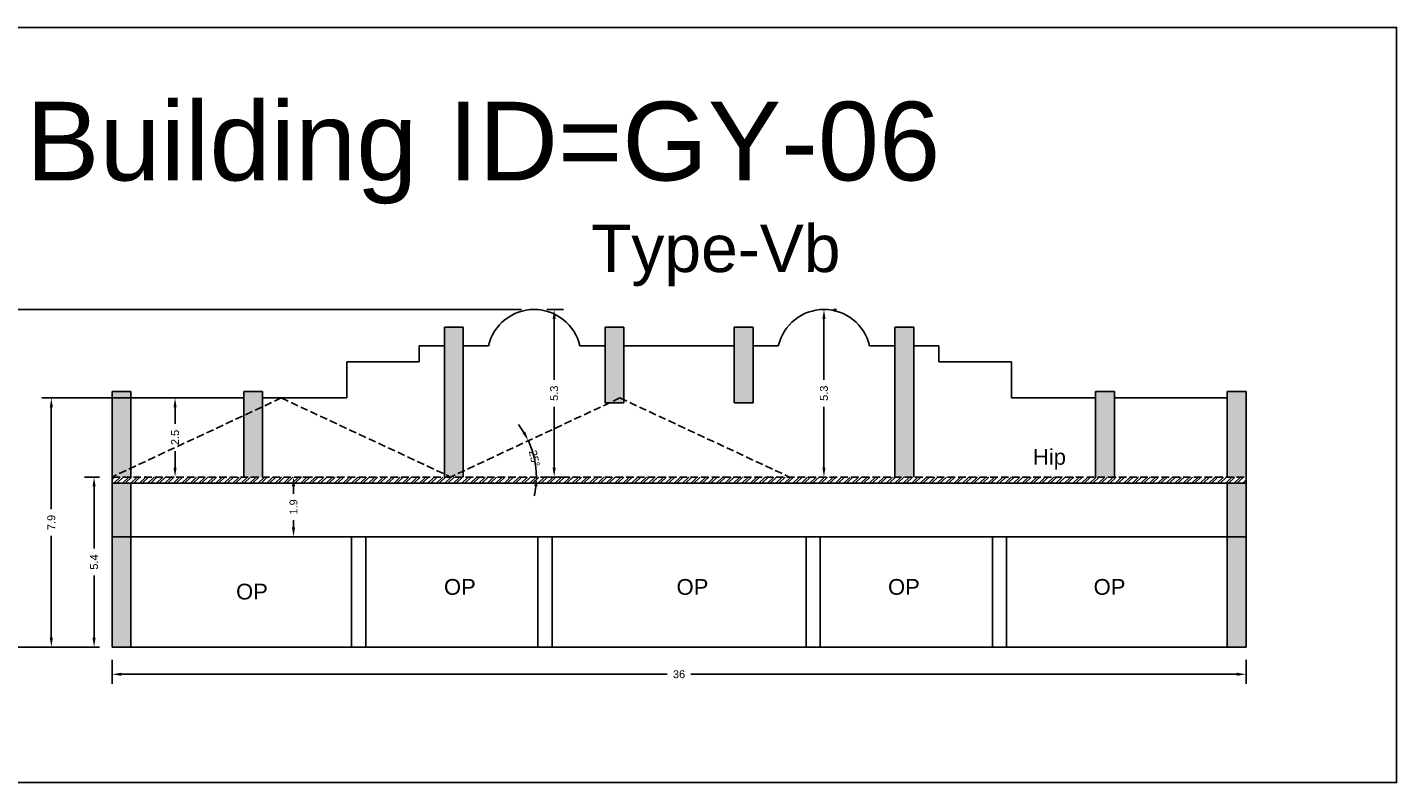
# Model space of a CAD drawing. Header units: metres. Extents: x 3416649 to 3417076, y -6712857 to -6712690.
# Tile 30 of 43: x 3416879 to 3416922, y -6712714 to -6712690. Entities that reach past the tile are written whole.
import ezdxf

# ---------------------------------------------------------------- set-up
doc = ezdxf.new("R2010")
doc.units = ezdxf.units.M
doc.linetypes.add('ACAD_ISO02W100', pattern=[15, 12, -3])
doc.layers.add('Dotted', color=7, linetype='ACAD_ISO02W100', plot=False)
doc.styles.get("Standard").update_dxf_attribs({"font": 'arial.ttf'})
doc.dimstyles.new('ISO-25', dxfattribs={"dimtxt": 0.25, "dimasz": 0.3, "dimexe": 0.3, "dimexo": 0.4, "dimgap": 0.2, "dimtad": 0, "dimdec": 1, "dimdsep": 46, "dimtxsty": 'Standard', "dimcen": 2.5, "dimadec": 0, "dimazin": 0, "dimtfac": 1, "dimtdec": 1, "dimtmove": 0, "dimatfit": 3, "dimfxl": 1, "dimarcsym": 0})

# ---------------------------------------------------------------- blocks, each defined once
blk = doc.blocks.new('*D39')
at = {"color": 0, "lineweight": -2, "transparency": 16777216}
for p, q in [((3416880.919, -6712704.359), (3416880.45, -6712704.359)), ((3416880.75, -6712704.659), (3416880.75, -6712706.632)), ((3416880.75, -6712709.459), (3416880.75, -6712707.486)), ((3416880.919, -6712709.759), (3416880.45, -6712709.759))]:
    blk.add_line(p, q, dxfattribs=at)
at = {"color": 0, "transparency": 16777216}
for points in [[(3416880.7, -6712704.659), (3416880.8, -6712704.659), (3416880.75, -6712704.359)], [(3416880.7, -6712709.459), (3416880.8, -6712709.459), (3416880.75, -6712709.759)]]:
    blk.add_solid(points, dxfattribs=at)
at = {"layer": 'Defpoints', "color": 0, "transparency": 16777216}
for p in [(3416880.75, -6712704.359), (3416881.319, -6712704.359), (3416881.319, -6712709.759)]:
    blk.add_point(p, dxfattribs=at)
at = {"color": 0, "transparency": 16777216, "insert": (3416880.75, -6712707.059), "char_height": 0.25, "attachment_point": 5, "rotation": 90}
blk.add_mtext('5.4', dxfattribs=at)
blk = doc.blocks.new('*D40')
at = {"color": 0, "lineweight": -2, "transparency": 16777216}
for start, end in [(31.3494, 37.6673), (360, 25.0315), (347.3642, 353.6821)]:
    blk.add_arc((3416892.069, -6712704.359), 2.722, start, end, dxfattribs=at)
at = {"color": 0, "transparency": 16777216}
for points in [[(3416894.438, -6712702.919), (3416894.35, -6712702.966), (3416894.535, -6712703.207)], [(3416894.725, -6712704.656), (3416894.825, -6712704.661), (3416894.791, -6712704.359)]]:
    blk.add_solid(points, dxfattribs=at)
at = {"layer": 'Defpoints', "color": 0, "transparency": 16777216}
for p in [(3416897.444, -6712701.849), (3416894.762, -6712703.964), (3416881.319, -6712704.359), (3416892.069, -6712704.359), (3416917.319, -6712704.359)]:
    blk.add_point(p, dxfattribs=at)
at = {"color": 0, "transparency": 16777216, "insert": (3416894.726, -6712703.769), "char_height": 0.25, "attachment_point": 5, "rotation": 282.5157}
blk.add_mtext('25°', dxfattribs=at)
blk = doc.blocks.new('*D41')
at = {"color": 0, "lineweight": -2, "transparency": 16777216}
for p, q in [((3416881.319, -6712710.159), (3416881.319, -6712710.922)), ((3416917.319, -6712710.159), (3416917.319, -6712710.922)), ((3416881.619, -6712710.622), (3416898.94, -6712710.622)), ((3416917.019, -6712710.622), (3416899.698, -6712710.622))]:
    blk.add_line(p, q, dxfattribs=at)
at = {"color": 0, "transparency": 16777216}
for points in [[(3416881.619, -6712710.572), (3416881.619, -6712710.672), (3416881.319, -6712710.622)], [(3416917.019, -6712710.572), (3416917.019, -6712710.672), (3416917.319, -6712710.622)]]:
    blk.add_solid(points, dxfattribs=at)
at = {"layer": 'Defpoints', "color": 0, "transparency": 16777216}
for p in [(3416881.319, -6712709.759), (3416917.319, -6712709.759), (3416917.319, -6712710.622)]:
    blk.add_point(p, dxfattribs=at)
at = {"color": 0, "transparency": 16777216, "insert": (3416899.319, -6712710.622), "char_height": 0.25, "attachment_point": 5}
blk.add_mtext('36', dxfattribs=at)
blk = doc.blocks.new('*D42')
at = {"color": 0, "lineweight": -2, "transparency": 16777216}
for p, q in [((3416882.33, -6712701.849), (3416879.093, -6712701.849)), ((3416879.393, -6712702.149), (3416879.393, -6712705.377)), ((3416879.393, -6712709.459), (3416879.393, -6712706.231)), ((3416880.919, -6712709.759), (3416879.093, -6712709.759))]:
    blk.add_line(p, q, dxfattribs=at)
at = {"color": 0, "transparency": 16777216}
for points in [[(3416879.343, -6712702.149), (3416879.443, -6712702.149), (3416879.393, -6712701.849)], [(3416879.343, -6712709.459), (3416879.443, -6712709.459), (3416879.393, -6712709.759)]]:
    blk.add_solid(points, dxfattribs=at)
at = {"layer": 'Defpoints', "color": 0, "transparency": 16777216}
for p in [(3416879.393, -6712701.849), (3416882.73, -6712701.849), (3416881.319, -6712709.759)]:
    blk.add_point(p, dxfattribs=at)
at = {"color": 0, "transparency": 16777216, "insert": (3416879.393, -6712705.804), "char_height": 0.25, "attachment_point": 5, "rotation": 90}
blk.add_mtext('7.9', dxfattribs=at)
blk = doc.blocks.new('*D43')
at = {"color": 0, "lineweight": -2, "transparency": 16777216}
for p, q in [((3416894.319, -6712699.039), (3416876.938, -6712699.039)), ((3416877.238, -6712699.339), (3416877.238, -6712703.886)), ((3416877.238, -6712709.459), (3416877.238, -6712704.912)), ((3416880.919, -6712709.759), (3416876.938, -6712709.759))]:
    blk.add_line(p, q, dxfattribs=at)
at = {"color": 0, "transparency": 16777216}
for points in [[(3416877.188, -6712699.339), (3416877.288, -6712699.339), (3416877.238, -6712699.039)], [(3416877.188, -6712709.459), (3416877.288, -6712709.459), (3416877.238, -6712709.759)]]:
    blk.add_solid(points, dxfattribs=at)
at = {"layer": 'Defpoints', "color": 0, "transparency": 16777216}
for p in [(3416877.238, -6712699.039), (3416894.719, -6712699.039), (3416881.319, -6712709.759)]:
    blk.add_point(p, dxfattribs=at)
at = {"color": 0, "transparency": 16777216, "insert": (3416877.238, -6712704.399), "char_height": 0.25, "attachment_point": 5, "rotation": 90}
blk.add_mtext('10.7', dxfattribs=at)
blk = doc.blocks.new('*D44')
at = {"color": 0, "lineweight": -2, "transparency": 16777216}
for p, q in [((3416895.119, -6712699.039), (3416895.655, -6712699.039)), ((3416895.355, -6712699.339), (3416895.355, -6712701.271)), ((3416895.355, -6712704.059), (3416895.355, -6712702.126)), ((3416895.119, -6712704.359), (3416895.655, -6712704.359))]:
    blk.add_line(p, q, dxfattribs=at)
at = {"color": 0, "transparency": 16777216}
for points in [[(3416895.305, -6712699.339), (3416895.405, -6712699.339), (3416895.355, -6712699.039)], [(3416895.305, -6712704.059), (3416895.405, -6712704.059), (3416895.355, -6712704.359)]]:
    blk.add_solid(points, dxfattribs=at)
at = {"layer": 'Defpoints', "color": 0, "transparency": 16777216}
for p in [(3416894.719, -6712699.039), (3416894.719, -6712704.359), (3416895.355, -6712704.359)]:
    blk.add_point(p, dxfattribs=at)
at = {"color": 0, "transparency": 16777216, "insert": (3416895.355, -6712701.699), "char_height": 0.25, "attachment_point": 5, "rotation": 90}
blk.add_mtext('5.3', dxfattribs=at)
blk = doc.blocks.new('*D45')
at = {"color": 0, "lineweight": -2, "transparency": 16777216}
for p, q in [((3416903.919, -6712699.339), (3416903.919, -6712701.271)), ((3416904.319, -6712699.039), (3416904.219, -6712699.039)), ((3416903.919, -6712704.059), (3416903.919, -6712702.126)), ((3416904.319, -6712704.359), (3416904.219, -6712704.359))]:
    blk.add_line(p, q, dxfattribs=at)
at = {"color": 0, "transparency": 16777216}
for points in [[(3416903.869, -6712699.339), (3416903.969, -6712699.339), (3416903.919, -6712699.039)], [(3416903.869, -6712704.059), (3416903.969, -6712704.059), (3416903.919, -6712704.359)]]:
    blk.add_solid(points, dxfattribs=at)
at = {"layer": 'Defpoints', "color": 0, "transparency": 16777216}
for p in [(3416903.919, -6712699.039), (3416903.919, -6712704.359), (3416903.919, -6712704.359)]:
    blk.add_point(p, dxfattribs=at)
at = {"color": 0, "transparency": 16777216, "insert": (3416903.919, -6712701.699), "char_height": 0.25, "attachment_point": 5, "rotation": 90}
blk.add_mtext('5.3', dxfattribs=at)
blk = doc.blocks.new('*D46')
at = {"color": 0, "lineweight": -2, "transparency": 16777216}
for p, q in [((3416883.288, -6712701.849), (3416883.021, -6712701.849)), ((3416883.321, -6712702.149), (3416883.321, -6712702.673)), ((3416883.321, -6712704.059), (3416883.321, -6712703.534)), ((3416883.288, -6712704.359), (3416883.021, -6712704.359))]:
    blk.add_line(p, q, dxfattribs=at)
at = {"color": 0, "transparency": 16777216}
for points in [[(3416883.271, -6712702.149), (3416883.371, -6712702.149), (3416883.321, -6712701.849)], [(3416883.271, -6712704.059), (3416883.371, -6712704.059), (3416883.321, -6712704.359)]]:
    blk.add_solid(points, dxfattribs=at)
at = {"layer": 'Defpoints', "color": 0, "transparency": 16777216}
for p in [(3416883.321, -6712701.849), (3416883.688, -6712701.849), (3416883.688, -6712704.359)]:
    blk.add_point(p, dxfattribs=at)
at = {"color": 0, "transparency": 16777216, "insert": (3416883.321, -6712703.104), "char_height": 0.25, "attachment_point": 5, "rotation": 90}
blk.add_mtext('2.5', dxfattribs=at)
blk = doc.blocks.new('*D47')
at = {"color": 0, "lineweight": -2, "transparency": 16777216}
for p, q in [((3416887.481, -6712704.359), (3416887.381, -6712704.359)), ((3416887.081, -6712704.659), (3416887.081, -6712704.893)), ((3416887.081, -6712705.959), (3416887.081, -6712705.725)), ((3416887.481, -6712706.259), (3416887.381, -6712706.259))]:
    blk.add_line(p, q, dxfattribs=at)
at = {"color": 0, "transparency": 16777216}
for points in [[(3416887.031, -6712704.659), (3416887.131, -6712704.659), (3416887.081, -6712704.359)], [(3416887.031, -6712705.959), (3416887.131, -6712705.959), (3416887.081, -6712706.259)]]:
    blk.add_solid(points, dxfattribs=at)
at = {"layer": 'Defpoints', "color": 0, "transparency": 16777216}
for p in [(3416887.081, -6712704.359), (3416887.081, -6712704.359), (3416887.081, -6712706.259)]:
    blk.add_point(p, dxfattribs=at)
at = {"color": 0, "transparency": 16777216, "insert": (3416887.081, -6712705.309), "char_height": 0.25, "attachment_point": 5, "rotation": 90}
blk.add_mtext('1.9', dxfattribs=at)

msp = doc.modelspace()

# ---------------------------------------------------------------- hatches: boundary and pattern name
h = msp.add_hatch(color=256)
h.dxf.hatch_style = 1
h.paths.add_polyline_path([(3416881.919, -6712701.649), (3416881.319, -6712701.649), (3416881.319, -6712704.359), (3416881.919, -6712704.079)])
h.paths.add_polyline_path([(3416881.919, -6712704.079), (3416881.319, -6712704.359), (3416881.919, -6712704.359)], flags=17)
h.paths.add_polyline_path([(3416881.919, -6712704.559), (3416881.319, -6712704.559), (3416881.319, -6712706.259), (3416881.919, -6712706.259)])
h.paths.add_polyline_path([(3416881.919, -6712706.259), (3416881.319, -6712706.259), (3416881.319, -6712709.759), (3416881.919, -6712709.759)])
h.paths.add_polyline_path([(3416886.099, -6712702.127), (3416885.499, -6712702.407), (3416885.499, -6712704.359), (3416886.099, -6712704.359)])
h.paths.add_polyline_path([(3416886.099, -6712701.649), (3416885.499, -6712701.649), (3416885.499, -6712702.407), (3416886.099, -6712702.127)])
h.paths.add_polyline_path([(3416892.469, -6712699.599), (3416891.869, -6712699.599), (3416891.869, -6712704.265), (3416892.069, -6712704.359), (3416892.469, -6712704.172)])
h.paths.add_polyline_path([(3416892.469, -6712704.172), (3416892.069, -6712704.359), (3416892.469, -6712704.359)], flags=17)
h.paths.add_polyline_path([(3416891.869, -6712704.265), (3416891.869, -6712704.359), (3416892.069, -6712704.359)], flags=17)
h.paths.add_polyline_path([(3416897.569, -6712699.599), (3416896.969, -6712699.599), (3416896.969, -6712701.999), (3416897.123, -6712701.999), (3416897.444, -6712701.849), (3416897.569, -6712701.907)])
h.paths.add_polyline_path([(3416897.569, -6712701.907), (3416897.444, -6712701.849), (3416897.123, -6712701.999), (3416897.569, -6712701.999)], flags=17)
h = msp.add_hatch(color=256)
h.dxf.hatch_style = 1
h.paths.add_polyline_path([(3416916.719, -6712701.649), (3416917.319, -6712701.649), (3416917.319, -6712704.359), (3416916.719, -6712704.079)])
h.paths.add_polyline_path([(3416916.719, -6712704.079), (3416917.319, -6712704.359), (3416916.719, -6712704.359)], flags=17)
h.paths.add_polyline_path([(3416916.719, -6712704.559), (3416917.319, -6712704.559), (3416917.319, -6712706.259), (3416916.719, -6712706.259)])
h.paths.add_polyline_path([(3416916.719, -6712706.259), (3416917.319, -6712706.259), (3416917.319, -6712709.759), (3416916.719, -6712709.759)])
h.paths.add_polyline_path([(3416912.539, -6712702.127), (3416913.139, -6712702.407), (3416913.139, -6712704.359), (3416912.539, -6712704.359)])
h.paths.add_polyline_path([(3416912.539, -6712701.649), (3416913.139, -6712701.649), (3416913.139, -6712702.407), (3416912.539, -6712702.127)])
h.paths.add_polyline_path([(3416906.169, -6712699.599), (3416906.769, -6712699.599), (3416906.769, -6712704.265), (3416906.569, -6712704.359), (3416906.169, -6712704.172)])
h.paths.add_polyline_path([(3416906.169, -6712704.172), (3416906.569, -6712704.359), (3416906.169, -6712704.359)], flags=17)
h.paths.add_polyline_path([(3416906.769, -6712704.265), (3416906.769, -6712704.359), (3416906.569, -6712704.359)], flags=17)
h.paths.add_polyline_path([(3416901.069, -6712699.599), (3416901.669, -6712699.599), (3416901.669, -6712701.999), (3416901.515, -6712701.999), (3416901.194, -6712701.849), (3416901.069, -6712701.907)])
h.paths.add_polyline_path([(3416901.069, -6712701.907), (3416901.194, -6712701.849), (3416901.515, -6712701.999), (3416901.069, -6712701.999)], flags=17)
h = msp.add_hatch()
h.set_pattern_fill('ANSI32', color=256, scale=0.02)
h.set_pattern_definition([(45, (-40.74857, 1.99767), (-0.134703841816, 0.134703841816), []), (45, (-40.65877, 1.99767), (-0.134703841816, 0.134703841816), [])])
h.paths.add_polyline_path([(3416881.319, -6712704.359), (3416881.319, -6712704.559), (3416917.319, -6712704.559), (3416917.319, -6712704.359)])

# ---------------------------------------------------------------- linework, layer by layer
for points in [[(3416874.111, -6712690.082), (3416922.097, -6712690.082), (3416922.097, -6712714.063), (3416874.111, -6712714.063)], [(3416881.919, -6712706.259), (3416888.922, -6712706.259), (3416888.922, -6712709.759), (3416881.919, -6712709.759)], [(3416889.372, -6712706.259), (3416894.836, -6712706.259), (3416894.836, -6712709.759), (3416889.372, -6712709.759)], [(3416895.286, -6712706.259), (3416903.352, -6712706.259), (3416903.352, -6712709.759), (3416895.286, -6712709.759)]]:
    msp.add_lwpolyline(points, close=True)
for points in [[(3416891.869, -6712704.359), (3416891.869, -6712699.599)], [(3416892.469, -6712699.599), (3416891.869, -6712699.599)], [(3416892.469, -6712704.359), (3416892.469, -6712699.599)], [(3416896.969, -6712701.999), (3416896.969, -6712699.599)], [(3416897.569, -6712699.599), (3416896.969, -6712699.599)], [(3416897.569, -6712701.999), (3416897.569, -6712699.599)], [(3416901.069, -6712701.999), (3416901.069, -6712699.599)], [(3416901.069, -6712699.599), (3416901.669, -6712699.599)], [(3416901.669, -6712701.999), (3416901.669, -6712699.599)], [(3416906.169, -6712704.359), (3416906.169, -6712699.599)], [(3416906.169, -6712699.599), (3416906.769, -6712699.599)], [(3416906.769, -6712704.359), (3416906.769, -6712699.599)], [(3416891.069, -6712700.199), (3416891.869, -6712700.199)], [(3416891.869, -6712700.199), (3416891.069, -6712700.199)], [(3416891.069, -6712700.699), (3416891.069, -6712700.199)], [(3416892.469, -6712700.199), (3416893.269, -6712700.199)], [(3416896.169, -6712700.199), (3416896.969, -6712700.199)], [(3416897.569, -6712700.199), (3416901.069, -6712700.199)], [(3416901.669, -6712700.199), (3416902.469, -6712700.199)], [(3416905.369, -6712700.199), (3416906.169, -6712700.199)], [(3416906.169, -6712700.199), (3416905.369, -6712700.199)], [(3416906.769, -6712700.199), (3416907.569, -6712700.199)], [(3416907.569, -6712700.699), (3416907.569, -6712700.199)], [(3416891.069, -6712700.699), (3416888.769, -6712700.699)], [(3416888.769, -6712701.849), (3416888.769, -6712700.699)], [(3416907.569, -6712700.699), (3416909.869, -6712700.699)], [(3416909.869, -6712701.849), (3416909.869, -6712700.699)], [(3416881.319, -6712709.759), (3416881.319, -6712701.649)], [(3416881.919, -6712701.649), (3416881.319, -6712701.649)], [(3416881.319, -6712709.759), (3416881.319, -6712701.849)], [(3416881.319, -6712709.759), (3416881.319, -6712701.849)], [(3416881.919, -6712704.359), (3416881.919, -6712701.649)], [(3416885.499, -6712701.849), (3416881.919, -6712701.849)], [(3416885.499, -6712704.359), (3416885.499, -6712701.649)], [(3416886.099, -6712701.649), (3416885.499, -6712701.649)], [(3416886.099, -6712704.359), (3416886.099, -6712701.649)], [(3416888.769, -6712701.849), (3416886.099, -6712701.849)], [(3416909.869, -6712701.849), (3416912.539, -6712701.849)], [(3416912.539, -6712704.359), (3416912.539, -6712701.649)], [(3416912.539, -6712701.649), (3416913.139, -6712701.649)], [(3416913.139, -6712704.359), (3416913.139, -6712701.649)], [(3416913.139, -6712701.849), (3416916.719, -6712701.849)], [(3416916.719, -6712701.649), (3416917.319, -6712701.649)], [(3416916.719, -6712704.359), (3416916.719, -6712701.649)], [(3416917.319, -6712709.759), (3416917.319, -6712701.649)], [(3416917.319, -6712709.759), (3416917.319, -6712701.849)], [(3416896.969, -6712701.999), (3416897.569, -6712701.999)], [(3416901.069, -6712701.999), (3416901.669, -6712701.999)], [(3416881.319, -6712704.559), (3416917.319, -6712704.559)], [(3416881.919, -6712709.759), (3416881.919, -6712704.559)], [(3416916.719, -6712709.759), (3416916.719, -6712704.559)], [(3416881.319, -6712706.259), (3416917.319, -6712706.259)], [(3416888.922, -6712706.259), (3416888.922, -6712709.759)], [(3416889.372, -6712706.259), (3416889.372, -6712709.759)], [(3416894.836, -6712706.259), (3416894.836, -6712709.759)], [(3416895.286, -6712706.259), (3416895.286, -6712709.759)], [(3416903.352, -6712706.259), (3416903.352, -6712709.759)], [(3416903.802, -6712706.259), (3416903.802, -6712709.759)], [(3416909.267, -6712706.259), (3416909.267, -6712709.759)], [(3416909.717, -6712706.259), (3416909.717, -6712709.759)], [(3416881.319, -6712709.759), (3416917.319, -6712709.759)]]:
    msp.add_lwpolyline(points)
for centre in [(3416894.719, -6712700.525), (3416903.919, -6712700.525)]:
    msp.add_arc(centre, 1.486, 12.6804, 167.3196)
at = {"layer": 'Dotted', "ltscale": 0.02}
for points in [[(3416886.694, -6712701.849), (3416881.319, -6712704.359)], [(3416886.694, -6712701.849), (3416892.069, -6712704.359)], [(3416897.444, -6712701.849), (3416892.069, -6712704.359)], [(3416897.444, -6712701.849), (3416902.819, -6712704.359)], [(3416881.319, -6712704.359), (3416917.319, -6712704.359)], [(3416881.319, -6712704.359), (3416917.319, -6712704.359)]]:
    msp.add_lwpolyline(points, dxfattribs=at)

# ---------------------------------------------------------------- texts
at = {"attachment_point": 1}
for s, width, heights, insert, char_height in [('Building ID=GY-06', 67.86454, [0.517], (3416878.59, -6712692.443), 2.5), ('Type-Vb ', 9.99112, [0.517], (3416896.526, -6712696.351), 1.5), ('Hip', 1.17554, [0], (3416910.553, -6712703.47), 0.5), ('OP', 1.17554, [0], (3416891.857, -6712707.598), 0.5), ('OP', 1.17554, [0], (3416899.241, -6712707.598), 0.5), ('OP', 1.17554, [0], (3416905.953, -6712707.598), 0.5), ('OP', 1.17554, [0], (3416912.479, -6712707.598), 0.5), ('OP', 1.17554, [0], (3416885.257, -6712707.747), 0.5)]:
    msp.add_mtext_dynamic_manual_height_columns(s, width=width, gutter_width=12.5, heights=heights, dxfattribs=dict(at, insert=insert, char_height=char_height))

# ---------------------------------------------------------------- dimensions: what is measured, and where the dimension line sits
for base, p1, p2, picture, middle in [((3416877.238, -6712699.039), (3416881.319, -6712709.759), (3416894.719, -6712699.039), '*D43', (3416877.238, -6712704.399)), ((3416895.355, -6712704.359), (3416894.719, -6712699.039), (3416894.719, -6712704.359), '*D44', (3416895.355, -6712701.699)), ((3416903.919, -6712704.359), (3416903.919, -6712699.039), (3416903.919, -6712704.359), '*D45', (3416903.919, -6712701.699)), ((3416879.393, -6712701.849), (3416881.319, -6712709.759), (3416882.73, -6712701.849), '*D42', (3416879.393, -6712705.804)), ((3416883.321, -6712701.849), (3416883.688, -6712704.359), (3416883.688, -6712701.849), '*D46', (3416883.321, -6712703.104)), ((3416880.75, -6712704.359), (3416881.319, -6712709.759), (3416881.319, -6712704.359), '*D39', (3416880.75, -6712707.059)), ((3416887.081, -6712704.359), (3416887.081, -6712706.259), (3416887.081, -6712704.359), '*D47', (3416887.081, -6712705.309))]:
    dim = msp.add_linear_dim(base=base, p1=p1, p2=p2, angle=90, dimstyle='ISO-25')
    dim.commit()
    dim.dimension.update_dxf_attribs({"geometry": picture, "text_midpoint": middle})
dim = msp.add_angular_dim_2l(base=(3416894.762, -6712703.964), line1=((3416881.319, -6712704.359), (3416917.319, -6712704.359)), line2=((3416897.444, -6712701.849), (3416892.069, -6712704.359)), dimstyle='ISO-25')
dim.commit()
dim.dimension.update_dxf_attribs({"geometry": '*D40', "text_midpoint": (3416894.726, -6712703.769), "dimtype": 162})
dim = msp.add_linear_dim(base=(3416917.319, -6712710.622), p1=(3416881.319, -6712709.759), p2=(3416917.319, -6712709.759), dimstyle='ISO-25')
dim.commit()
dim.dimension.update_dxf_attribs({"geometry": '*D41', "text_midpoint": (3416899.319, -6712710.622)})

doc.saveas('drawing.dxf')
